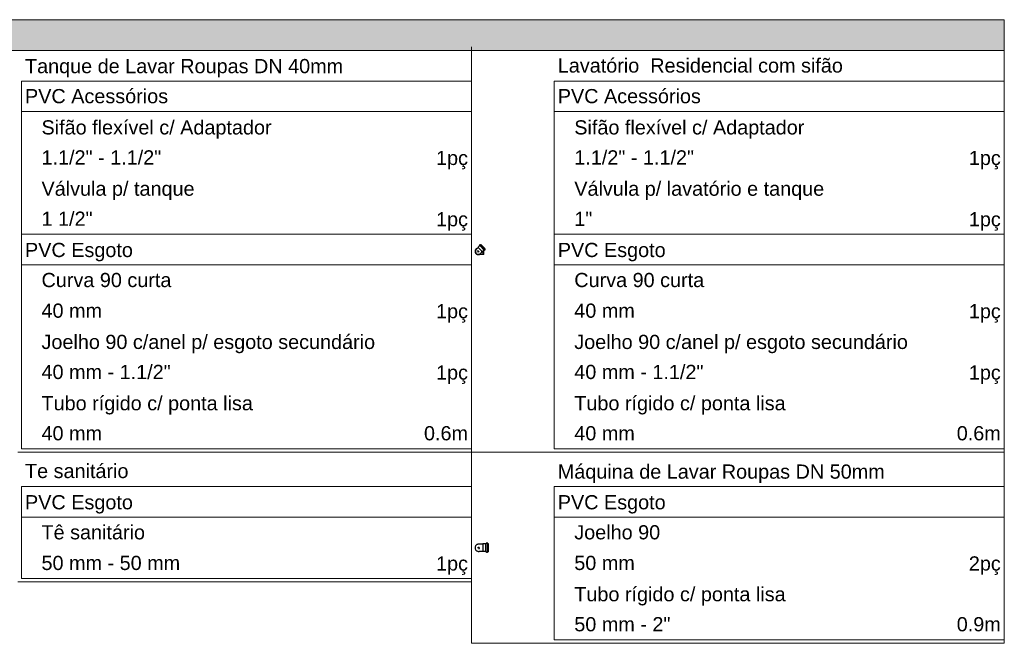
# Model space of a CAD drawing. Header units: millimetres. Extents: x -16331 to -10174, y -4135 to -3584.
# Tile 254 of 256: x -10350 to -10338, y -3896 to -3889. Entities that reach past the tile are written whole.
import ezdxf

# ---------------------------------------------------------------- set-up
doc = ezdxf.new("R2010")
doc.units = ezdxf.units.MM
doc.layers.add('DI-Hachuras Tabelas', color=251, linetype='Continuous', lineweight=0)
doc.layers.add('DI-Tabelas', color=7, linetype='Continuous', lineweight=5)
doc.layers.add('Simbolos', color=7, linetype='Continuous')
doc.layers.add('Simbolos_int', color=8, linetype='Continuous')
doc.styles.add('Arial', font='arial.ttf', dxfattribs={"height": 100})

msp = doc.modelspace()

# ---------------------------------------------------------------- hatches: boundary and pattern name
at = {"layer": 'DI-Hachuras Tabelas', "linetype": 'Continuous'}
msp.add_hatch(color=253, dxfattribs=at).paths.add_polyline_path([(-10374.5689, -3888.9966), (-10338.4932, -3888.9966), (-10338.4932, -3889.3422), (-10374.5689, -3889.3422)])

# ---------------------------------------------------------------- linework, layer by layer
at = {"layer": 'DI-Hachuras Tabelas'}
msp.add_lwpolyline([(-10368.5563, -3888.9966), (-10338.4932, -3888.9966), (-10338.4932, -3889.3422), (-10374.5689, -3889.3422), (-10374.5689, -3888.9966)], dxfattribs=at)
at = {"layer": 'DI-Tabelas'}
for p, q in [((-10374.5689, -3888.9966), (-10338.4932, -3888.9966)), ((-10338.4932, -3888.9966), (-10338.4932, -3889.3422)), ((-10338.4932, -3889.3422), (-10374.5689, -3889.3422)), ((-10344.5058, -3893.875), (-10344.5058, -3889.3022)), ((-10344.5058, -3889.3022), (-10344.5058, -3893.875)), ((-10338.4932, -3889.3022), (-10338.4932, -3893.875)), ((-10344.5058, -3889.6878), (-10349.5851, -3889.6878)), ((-10349.5851, -3890.0334), (-10349.5851, -3889.6878)), ((-10344.5058, -3889.6878), (-10344.5058, -3890.0334)), ((-10338.4932, -3889.6878), (-10343.5725, -3889.6878)), ((-10343.5725, -3890.0334), (-10343.5725, -3889.6878)), ((-10344.5058, -3890.0334), (-10349.5851, -3890.0334)), ((-10349.5851, -3890.379), (-10349.5851, -3890.0334)), ((-10344.5058, -3890.0334), (-10344.5058, -3890.379)), ((-10338.4932, -3890.0334), (-10343.5725, -3890.0334)), ((-10343.5725, -3890.379), (-10343.5725, -3890.0334)), ((-10349.5851, -3890.7246), (-10349.5851, -3890.379)), ((-10344.5058, -3890.379), (-10344.5058, -3890.7246)), ((-10343.5725, -3890.7246), (-10343.5725, -3890.379)), ((-10349.5851, -3891.0702), (-10349.5851, -3890.7246)), ((-10344.5058, -3890.7246), (-10344.5058, -3891.0702)), ((-10343.5725, -3891.0702), (-10343.5725, -3890.7246)), ((-10349.5851, -3891.4158), (-10349.5851, -3891.0702)), ((-10344.5058, -3891.0702), (-10344.5058, -3891.4158)), ((-10343.5725, -3891.4158), (-10343.5725, -3891.0702)), ((-10346.1083, -3891.4158), (-10349.5851, -3891.4158)), ((-10349.5851, -3891.7614), (-10349.5851, -3891.4158)), ((-10344.5058, -3891.4158), (-10346.1083, -3891.4158)), ((-10344.5058, -3891.4158), (-10344.5058, -3891.7614)), ((-10340.0957, -3891.4158), (-10343.5725, -3891.4158)), ((-10343.5725, -3891.7614), (-10343.5725, -3891.4158)), ((-10338.4932, -3891.4158), (-10340.0957, -3891.4158)), ((-10344.5058, -3891.7614), (-10349.5851, -3891.7614)), ((-10349.5851, -3892.107), (-10349.5851, -3891.7614)), ((-10344.5058, -3891.7614), (-10344.5058, -3892.107)), ((-10338.4932, -3891.7614), (-10343.5725, -3891.7614)), ((-10343.5725, -3892.107), (-10343.5725, -3891.7614)), ((-10349.5851, -3892.4526), (-10349.5851, -3892.107)), ((-10344.5058, -3892.107), (-10344.5058, -3892.4526)), ((-10343.5725, -3892.4526), (-10343.5725, -3892.107)), ((-10349.5851, -3892.7982), (-10349.5851, -3892.4526)), ((-10344.5058, -3892.4526), (-10344.5058, -3892.7982)), ((-10343.5725, -3892.7982), (-10343.5725, -3892.4526)), ((-10338.4932, -3892.4526), (-10338.4932, -3892.7982)), ((-10349.5851, -3893.1438), (-10349.5851, -3892.7982)), ((-10344.5058, -3892.7982), (-10344.5058, -3893.1438)), ((-10343.5725, -3893.1438), (-10343.5725, -3892.7982)), ((-10338.4932, -3892.7982), (-10338.4932, -3893.1438)), ((-10349.5851, -3893.4894), (-10349.5851, -3893.1438)), ((-10344.5058, -3893.1438), (-10344.5058, -3893.4894)), ((-10343.5725, -3893.4894), (-10343.5725, -3893.1438)), ((-10338.4932, -3893.1438), (-10338.4932, -3893.4894)), ((-10344.5058, -3893.2638), (-10344.5058, -3894.7262)), ((-10349.5851, -3893.835), (-10349.5851, -3893.4894)), ((-10344.5058, -3893.4894), (-10344.5058, -3893.835)), ((-10343.5725, -3893.835), (-10343.5725, -3893.4894)), ((-10338.4932, -3893.4894), (-10338.4932, -3893.835)), ((-10344.5058, -3893.875), (-10349.6251, -3893.875)), ((-10346.1083, -3893.835), (-10349.5851, -3893.835)), ((-10344.5058, -3893.835), (-10346.1083, -3893.835)), ((-10343.6125, -3893.875), (-10344.5058, -3893.875)), ((-10344.5058, -3893.875), (-10344.5058, -3895.3374)), ((-10338.4932, -3893.875), (-10343.6125, -3893.875)), ((-10340.0957, -3893.835), (-10343.5725, -3893.835)), ((-10338.4932, -3893.835), (-10340.0957, -3893.835)), ((-10338.4932, -3893.875), (-10338.4932, -3896.0286)), ((-10344.5058, -3893.995), (-10344.5058, -3894.3406)), ((-10344.5058, -3894.2606), (-10349.5851, -3894.2606)), ((-10349.5851, -3894.6062), (-10349.5851, -3894.2606)), ((-10344.5058, -3894.2606), (-10344.5058, -3894.6062)), ((-10338.4932, -3894.2606), (-10343.5725, -3894.2606)), ((-10343.5725, -3894.6062), (-10343.5725, -3894.2606)), ((-10338.4932, -3894.2606), (-10338.4932, -3894.6062)), ((-10344.5058, -3894.3406), (-10344.5058, -3894.6862)), ((-10344.5058, -3894.6062), (-10349.5851, -3894.6062)), ((-10349.5851, -3894.9518), (-10349.5851, -3894.6062)), ((-10344.5058, -3894.6062), (-10344.5058, -3894.9518)), ((-10338.4932, -3894.6062), (-10343.5725, -3894.6062)), ((-10343.5725, -3894.9518), (-10343.5725, -3894.6062)), ((-10338.4932, -3894.6062), (-10338.4932, -3894.9518)), ((-10349.5851, -3895.2974), (-10349.5851, -3894.9518)), ((-10344.5058, -3894.9518), (-10344.5058, -3895.2974)), ((-10343.5725, -3895.2974), (-10343.5725, -3894.9518)), ((-10338.4932, -3894.9518), (-10338.4932, -3895.2974)), ((-10344.5058, -3895.1118), (-10344.5058, -3895.4574)), ((-10344.5058, -3895.3374), (-10349.6251, -3895.3374)), ((-10345.0222, -3895.2974), (-10349.5851, -3895.2974)), ((-10344.5058, -3895.2974), (-10345.0222, -3895.2974)), ((-10343.5725, -3895.643), (-10343.5725, -3895.2974)), ((-10338.4932, -3895.2974), (-10338.4932, -3895.643)), ((-10344.5058, -3895.4574), (-10344.5058, -3896.0286)), ((-10343.5725, -3895.9886), (-10343.5725, -3895.643)), ((-10338.4932, -3895.643), (-10338.4932, -3895.9886)), ((-10343.6125, -3896.0286), (-10344.5058, -3896.0286)), ((-10338.4932, -3896.0286), (-10343.6125, -3896.0286)), ((-10340.1565, -3895.9886), (-10343.5725, -3895.9886)), ((-10338.4932, -3895.9886), (-10340.1565, -3895.9886))]:
    msp.add_line(p, q, dxfattribs=at)
at = {"layer": 'Simbolos'}
for p, q in [((-10344.4527, -3891.5861), (-10344.4416, -3891.5751)), ((-10344.4416, -3891.5751), (-10344.4311, -3891.5646)), ((-10344.415, -3891.5452), (-10344.4311, -3891.5613)), ((-10344.4311, -3891.5613), (-10344.4311, -3891.5646)), ((-10344.4162, -3891.5417), (-10344.415, -3891.5431)), ((-10344.4107, -3891.5341), (-10344.4161, -3891.5395)), ((-10344.4087, -3891.5338), (-10344.4066, -3891.5351)), ((-10344.4011, -3891.5313), (-10344.4046, -3891.5348)), ((-10344.3512, -3891.5812), (-10344.4011, -3891.5313)), ((-10344.3652, -3891.5951), (-10344.3812, -3891.6112)), ((-10344.3669, -3891.6459), (-10344.3669, -3891.5969)), ((-10344.3616, -3891.5963), (-10344.363, -3891.595)), ((-10344.354, -3891.5908), (-10344.3594, -3891.5962)), ((-10344.3537, -3891.5888), (-10344.355, -3891.5867)), ((-10344.3512, -3891.5812), (-10344.3547, -3891.5847)), ((-10344.4137, -3891.6424), (-10344.4009, -3891.6424)), ((-10344.406, -3891.6327), (-10344.395, -3891.6217)), ((-10344.3989, -3891.6443), (-10344.4009, -3891.6424)), ((-10344.3749, -3891.6443), (-10344.3989, -3891.6443)), ((-10344.395, -3891.6217), (-10344.3845, -3891.6112)), ((-10344.3812, -3891.6112), (-10344.3845, -3891.6112)), ((-10344.3733, -3891.6459), (-10344.3749, -3891.6443)), ((-10344.3669, -3891.6459), (-10344.3733, -3891.6459)), ((-10344.3794, -3894.9112), (-10344.4198, -3894.9112)), ((-10344.3765, -3894.9084), (-10344.3794, -3894.9112)), ((-10344.3497, -3894.9084), (-10344.3765, -3894.9084)), ((-10344.3493, -3894.908), (-10344.3497, -3894.9084)), ((-10344.3419, -3894.908), (-10344.3493, -3894.908)), ((-10344.3399, -3894.9024), (-10344.3403, -3894.9066)), ((-10344.3243, -3894.9009), (-10344.3383, -3894.9009)), ((-10344.3227, -3894.9021), (-10344.3215, -3894.9069)), ((-10344.3129, -3894.908), (-10344.3199, -3894.908)), ((-10344.3129, -3894.9956), (-10344.3129, -3894.908)), ((-10344.3794, -3894.9924), (-10344.4198, -3894.9924)), ((-10344.3765, -3894.9952), (-10344.3794, -3894.9924)), ((-10344.3497, -3894.9952), (-10344.3765, -3894.9952)), ((-10344.3493, -3894.9956), (-10344.3497, -3894.9952)), ((-10344.3419, -3894.9956), (-10344.3493, -3894.9956)), ((-10344.3399, -3895.0012), (-10344.3403, -3894.997)), ((-10344.3243, -3895.0027), (-10344.3383, -3895.0027)), ((-10344.3227, -3895.0015), (-10344.3215, -3894.9967)), ((-10344.3129, -3894.9956), (-10344.3199, -3894.9956))]:
    msp.add_line(p, q, dxfattribs=at)
for points in [[(-10344.4526, -3891.5861), (-10344.4563, -3891.5905), (-10344.4592, -3891.5955), (-10344.4612, -3891.6009), (-10344.4622, -3891.6066), (-10344.4622, -3891.6123), (-10344.4612, -3891.618), (-10344.4592, -3891.6233), (-10344.4563, -3891.6283), (-10344.4526, -3891.6327), (-10344.4482, -3891.6364), (-10344.4433, -3891.6393), (-10344.4379, -3891.6412), (-10344.4322, -3891.6422), (-10344.4265, -3891.6422), (-10344.4208, -3891.6412), (-10344.4154, -3891.6393), (-10344.4105, -3891.6364), (-10344.4061, -3891.6327)], [(-10344.4161, -3891.5395), (-10344.4163, -3891.5397), (-10344.4164, -3891.5399), (-10344.4165, -3891.5402), (-10344.4165, -3891.5404), (-10344.4165, -3891.5407), (-10344.4165, -3891.5409), (-10344.4164, -3891.5412), (-10344.4163, -3891.5414), (-10344.4162, -3891.5416)], [(-10344.415, -3891.5452), (-10344.4149, -3891.545), (-10344.4147, -3891.5448), (-10344.4146, -3891.5446), (-10344.4146, -3891.5443), (-10344.4146, -3891.544), (-10344.4146, -3891.5438), (-10344.4147, -3891.5435), (-10344.4148, -3891.5433), (-10344.415, -3891.5431)], [(-10344.4087, -3891.5338), (-10344.4089, -3891.5337), (-10344.4092, -3891.5336), (-10344.4094, -3891.5336), (-10344.4096, -3891.5336), (-10344.4099, -3891.5336), (-10344.4101, -3891.5337), (-10344.4103, -3891.5338), (-10344.4105, -3891.5339), (-10344.4107, -3891.5341)], [(-10344.4066, -3891.5351), (-10344.4064, -3891.5352), (-10344.4061, -3891.5352), (-10344.4059, -3891.5353), (-10344.4057, -3891.5353), (-10344.4054, -3891.5353), (-10344.4052, -3891.5352), (-10344.405, -3891.5351), (-10344.4048, -3891.535), (-10344.4046, -3891.5348)], [(-10344.363, -3891.595), (-10344.3632, -3891.5949), (-10344.3634, -3891.5948), (-10344.3637, -3891.5947), (-10344.364, -3891.5947), (-10344.3642, -3891.5947), (-10344.3645, -3891.5947), (-10344.3647, -3891.5948), (-10344.365, -3891.595), (-10344.3652, -3891.5951)], [(-10344.3616, -3891.5963), (-10344.3613, -3891.5964), (-10344.3611, -3891.5965), (-10344.3609, -3891.5966), (-10344.3606, -3891.5966), (-10344.3603, -3891.5966), (-10344.3601, -3891.5966), (-10344.3598, -3891.5965), (-10344.3596, -3891.5963), (-10344.3594, -3891.5962)], [(-10344.3547, -3891.5847), (-10344.3549, -3891.5849), (-10344.355, -3891.5851), (-10344.3551, -3891.5853), (-10344.3552, -3891.5855), (-10344.3552, -3891.5858), (-10344.3552, -3891.586), (-10344.3552, -3891.5862), (-10344.3551, -3891.5864), (-10344.355, -3891.5866)], [(-10344.354, -3891.5908), (-10344.3538, -3891.5906), (-10344.3537, -3891.5904), (-10344.3536, -3891.5902), (-10344.3536, -3891.5899), (-10344.3535, -3891.5897), (-10344.3535, -3891.5895), (-10344.3536, -3891.5893), (-10344.3536, -3891.589), (-10344.3537, -3891.5888)], [(-10344.4198, -3894.9112), (-10344.425, -3894.9109), (-10344.4301, -3894.9112), (-10344.4351, -3894.9122), (-10344.44, -3894.9138), (-10344.4447, -3894.916), (-10344.449, -3894.9187), (-10344.4529, -3894.922), (-10344.4565, -3894.9258), (-10344.4595, -3894.9299), (-10344.4619, -3894.9344), (-10344.4638, -3894.9392), (-10344.4651, -3894.9441), (-10344.4657, -3894.9492), (-10344.4657, -3894.9544), (-10344.4651, -3894.9595), (-10344.4638, -3894.9644), (-10344.4619, -3894.9692), (-10344.4595, -3894.9737), (-10344.4565, -3894.9779), (-10344.4529, -3894.9816), (-10344.449, -3894.9849), (-10344.4447, -3894.9876), (-10344.44, -3894.9898), (-10344.4351, -3894.9914), (-10344.4301, -3894.9924), (-10344.425, -3894.9927), (-10344.4198, -3894.9924)], [(-10344.3419, -3894.908), (-10344.3416, -3894.908), (-10344.3413, -3894.908), (-10344.3411, -3894.9079), (-10344.3409, -3894.9077), (-10344.3407, -3894.9075), (-10344.3405, -3894.9073), (-10344.3404, -3894.9071), (-10344.3403, -3894.9068), (-10344.3403, -3894.9066)], [(-10344.3383, -3894.9009), (-10344.3386, -3894.9009), (-10344.3388, -3894.901), (-10344.3391, -3894.9011), (-10344.3393, -3894.9013), (-10344.3395, -3894.9014), (-10344.3396, -3894.9016), (-10344.3398, -3894.9019), (-10344.3398, -3894.9021), (-10344.3399, -3894.9024)], [(-10344.3227, -3894.9021), (-10344.3228, -3894.9019), (-10344.3229, -3894.9017), (-10344.3231, -3894.9015), (-10344.3232, -3894.9013), (-10344.3234, -3894.9012), (-10344.3236, -3894.9011), (-10344.3238, -3894.901), (-10344.324, -3894.9009), (-10344.3243, -3894.9009)], [(-10344.3215, -3894.9069), (-10344.3214, -3894.9071), (-10344.3213, -3894.9073), (-10344.3211, -3894.9075), (-10344.321, -3894.9076), (-10344.3208, -3894.9078), (-10344.3206, -3894.9079), (-10344.3204, -3894.908), (-10344.3201, -3894.908), (-10344.3199, -3894.908)], [(-10344.3403, -3894.997), (-10344.3403, -3894.9968), (-10344.3404, -3894.9965), (-10344.3405, -3894.9963), (-10344.3407, -3894.9961), (-10344.3409, -3894.9959), (-10344.3411, -3894.9958), (-10344.3413, -3894.9956), (-10344.3416, -3894.9956), (-10344.3419, -3894.9956)], [(-10344.3399, -3895.0012), (-10344.3398, -3895.0015), (-10344.3398, -3895.0017), (-10344.3396, -3895.002), (-10344.3395, -3895.0022), (-10344.3393, -3895.0023), (-10344.3391, -3895.0025), (-10344.3388, -3895.0026), (-10344.3386, -3895.0027), (-10344.3383, -3895.0027)], [(-10344.3243, -3895.0027), (-10344.324, -3895.0027), (-10344.3238, -3895.0026), (-10344.3236, -3895.0025), (-10344.3234, -3895.0024), (-10344.3232, -3895.0023), (-10344.3231, -3895.0021), (-10344.3229, -3895.0019), (-10344.3228, -3895.0017), (-10344.3227, -3895.0015)], [(-10344.3199, -3894.9956), (-10344.3201, -3894.9956), (-10344.3204, -3894.9956), (-10344.3206, -3894.9957), (-10344.3208, -3894.9958), (-10344.321, -3894.996), (-10344.3211, -3894.9961), (-10344.3213, -3894.9963), (-10344.3214, -3894.9965), (-10344.3215, -3894.9967)]]:
    msp.add_lwpolyline(points, dxfattribs=at)
at = {"layer": 'Simbolos_int'}
for p, q in [((-10344.42, -3891.6188), (-10344.4394, -3891.5994)), ((-10344.4384, -3891.6185), (-10344.4221, -3891.6021)), ((-10344.4311, -3891.5646), (-10344.3845, -3891.6112)), ((-10344.414, -3891.5442), (-10344.3641, -3891.5941)), ((-10344.4055, -3891.5357), (-10344.3556, -3891.5856)), ((-10344.3749, -3891.6443), (-10344.3749, -3891.6049)), ((-10344.4009, -3891.6424), (-10344.4009, -3891.6323)), ((-10344.3794, -3894.9112), (-10344.3794, -3894.9924)), ((-10344.3493, -3894.908), (-10344.3493, -3894.9956)), ((-10344.3404, -3894.9956), (-10344.3404, -3894.908)), ((-10344.3211, -3894.9956), (-10344.3211, -3894.908)), ((-10344.4249, -3894.9518), (-10344.437, -3894.9518)), ((-10344.4249, -3894.9518), (-10344.4249, -3894.9419)), ((-10344.4249, -3894.9518), (-10344.4249, -3894.9661)), ((-10344.4249, -3894.9518), (-10344.4134, -3894.9518))]:
    msp.add_line(p, q, dxfattribs=at)
for points in [[(-10344.4416, -3891.5751), (-10344.4466, -3891.5773), (-10344.4512, -3891.5802), (-10344.4553, -3891.5838), (-10344.4588, -3891.5879), (-10344.4617, -3891.5925), (-10344.4638, -3891.5975), (-10344.4652, -3891.6027), (-10344.4658, -3891.6082), (-10344.4656, -3891.6136), (-10344.4646, -3891.6189), (-10344.4628, -3891.6241), (-10344.4602, -3891.6289), (-10344.457, -3891.6332), (-10344.4531, -3891.6371), (-10344.4488, -3891.6403), (-10344.444, -3891.6428), (-10344.4388, -3891.6446), (-10344.4335, -3891.6457), (-10344.4281, -3891.6459), (-10344.4227, -3891.6453), (-10344.4174, -3891.6439), (-10344.4124, -3891.6417), (-10344.4078, -3891.6389), (-10344.4037, -3891.6353), (-10344.4001, -3891.6312), (-10344.3972, -3891.6266), (-10344.395, -3891.6217)], [(-10344.4416, -3891.5751), (-10344.4456, -3891.5768), (-10344.4494, -3891.579), (-10344.4529, -3891.5816), (-10344.4561, -3891.5846), (-10344.4589, -3891.588), (-10344.4612, -3891.5917), (-10344.4631, -3891.5956), (-10344.4645, -3891.5998), (-10344.4654, -3891.6041), (-10344.4658, -3891.6084), (-10344.4657, -3891.6128), (-10344.465, -3891.6171), (-10344.4638, -3891.6213), (-10344.4622, -3891.6254), (-10344.46, -3891.6292), (-10344.4574, -3891.6327), (-10344.4544, -3891.6359), (-10344.4511, -3891.6387), (-10344.4474, -3891.6411), (-10344.4435, -3891.6431), (-10344.4393, -3891.6445), (-10344.4351, -3891.6455), (-10344.4307, -3891.6459), (-10344.4263, -3891.6458), (-10344.422, -3891.6452), (-10344.4178, -3891.644), (-10344.4137, -3891.6424)]]:
    msp.add_lwpolyline(points, dxfattribs=at)

# ---------------------------------------------------------------- texts
at = {"layer": 'DI-Tabelas', "char_height": 0.16, "line_spacing_factor": 0.6, "style": 'Arial'}
for s, insert, width, attachment_point in [('Lavatório  Residencial com sifão', (-10343.5325, -3889.595), 6.434634, 7), ('Tanque de Lavar Roupas DN 40mm', (-10349.5451, -3889.6478), 7.180244, 7), ('PVC Acessórios', (-10349.5451, -3889.9406), 3.230244, 7), ('PVC Acessórios', (-10343.5325, -3889.9406), 3.230244, 7), ('   Sifão flexível c/ Adaptador', (-10349.5451, -3890.339), 5.565122, 7), ('   Sifão flexível c/ Adaptador', (-10343.5325, -3890.339), 5.565122, 7), ('   1.1/2" - 1.1/2"', (-10349.5451, -3890.6318), 3.074878, 7), ('1pç', (-10344.5458, -3890.6846), 0.720732, 9), ('   1.1/2" - 1.1/2"', (-10343.5325, -3890.6318), 3.074878, 7), ('1pç', (-10338.5332, -3890.6846), 0.720732, 9), ('   Válvula p/ tanque', (-10349.5451, -3891.0302), 3.826341, 7), ('   Válvula p/ lavatório e tanque', (-10343.5325, -3891.0302), 6.012439, 7), ('   1 1/2"', (-10349.5451, -3891.323), 1.525122, 7), ('   1"', (-10343.5325, -3891.323), 0.779756, 7), ('1pç', (-10344.5458, -3891.3758), 0.720732, 9), ('1pç', (-10338.5332, -3891.3758), 0.720732, 9), ('PVC Esgoto', (-10349.5451, -3891.7214), 2.435366, 7), ('PVC Esgoto', (-10343.5325, -3891.7214), 2.435366, 7), ('   Curva 90 curta', (-10349.5451, -3892.0142), 3.303902, 7), ('   Curva 90 curta', (-10343.5325, -3892.0142), 3.303902, 7), ('   40 mm', (-10349.5451, -3892.3598), 1.738537, 7), ('   40 mm', (-10343.5325, -3892.3598), 1.738537, 7), ('1pç', (-10344.5458, -3892.4126), 0.720732, 9), ('1pç', (-10338.5332, -3892.4126), 0.720732, 9), ('   Joelho 90 c/anel p/ esgoto secundário', (-10349.5451, -3892.7582), 7.90122, 7), ('   Joelho 90 c/anel p/ esgoto secundário', (-10343.5325, -3892.7582), 7.90122, 7), ('   40 mm - 1.1/2"', (-10349.5451, -3893.051), 3.288293, 7), ('   40 mm - 1.1/2"', (-10343.5325, -3893.051), 3.288293, 7), ('1pç', (-10344.5458, -3893.1038), 0.720732, 9), ('1pç', (-10338.5332, -3893.1038), 0.720732, 9), ('   Tubo rígido c/ ponta lisa', (-10349.5451, -3893.4494), 5.142439, 7), ('   Tubo rígido c/ ponta lisa', (-10343.5325, -3893.4494), 5.142439, 7), ('   40 mm', (-10349.5451, -3893.7422), 1.738537, 7), ('0.6m', (-10344.5458, -3893.7422), 0.993659, 9), ('   40 mm', (-10343.5325, -3893.7422), 1.738537, 7), ('0.6m', (-10338.5332, -3893.7422), 0.993659, 9), ('Te sanitário', (-10349.5451, -3894.1678), 2.335122, 7), ('Máquina de Lavar Roupas DN 50mm', (-10343.5325, -3894.2206), 7.37878, 7), ('PVC Esgoto', (-10349.5451, -3894.5662), 2.435366, 7), ('PVC Esgoto', (-10343.5325, -3894.5662), 2.435366, 7), ('   Tê sanitário', (-10349.5451, -3894.859), 2.707561, 7), ('   Joelho 90', (-10343.5325, -3894.859), 2.310732, 7), ('   50 mm - 50 mm', (-10349.5451, -3895.2046), 3.501707, 7), ('1pç', (-10344.5458, -3895.2574), 0.720732, 9), ('   50 mm', (-10343.5325, -3895.2046), 1.738537, 7), ('2pç', (-10338.5332, -3895.2574), 0.720732, 9), ('   Tubo rígido c/ ponta lisa', (-10343.5325, -3895.603), 5.142439, 7), ('   50 mm - 2"', (-10343.5325, -3895.8958), 2.542927, 7), ('0.9m', (-10338.5332, -3895.8958), 0.993659, 9)]:
    msp.add_mtext(s, dxfattribs=dict(at, insert=insert, width=width, attachment_point=attachment_point))

doc.saveas('drawing.dxf')
